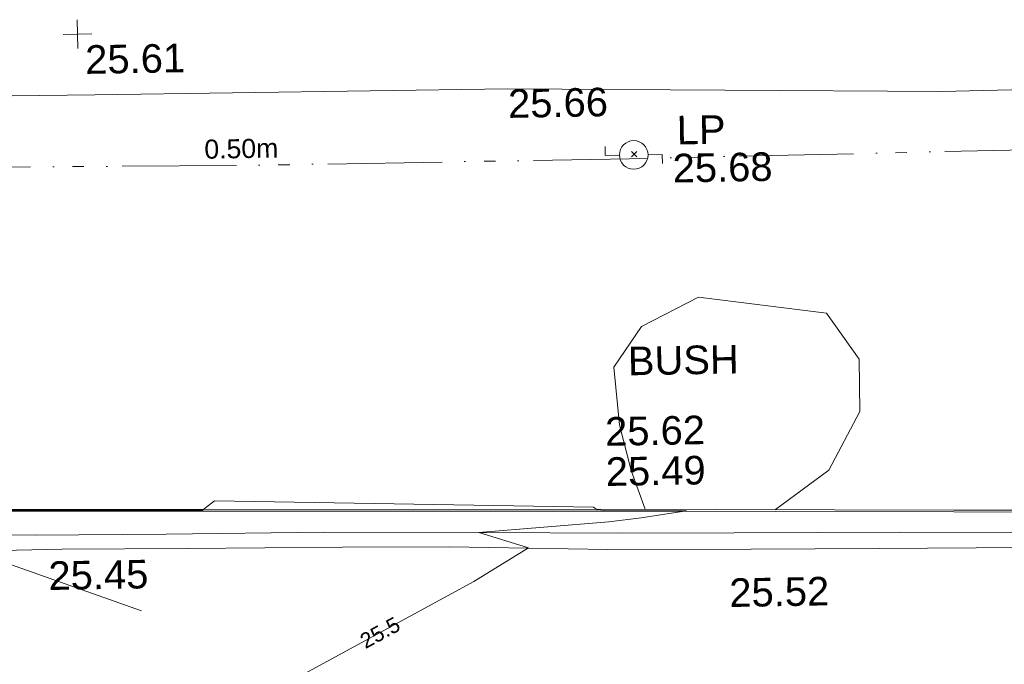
# Model space of a CAD drawing. Header units: millimetres. Extents: x -290717 to 520720, y -88450 to 287762.
# Tile 139 of 197: x -194006 to -181084, y 82152 to 90609. Entities that reach past the tile are written whole.
import ezdxf

# ---------------------------------------------------------------- set-up
doc = ezdxf.new("R2010")
doc.units = ezdxf.units.MM
doc.linetypes.add('IMPORT-UG_ELEC_STREET LIGHTING_QLB2 _2_', pattern=[2700, 1500, -300.0000000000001, 0, -250, 150, -300.0000000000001, 0, -200])
for name, color, linetype, lineweight, true_color in [('00_TOPO_FOOTPATH', 7, 'Continuous', 9, 0xa50000), ('00_TOPO_FORM_LINES', 7, 'Continuous', 9, 0x666666), ('00_TOPO_FURN_LAMP_POST', 7, 'Continuous', 9, 0x666666), ('00_TOPO_KERB_BOTTOM', 1, 'Continuous', 9, 0xff0000), ('00_TOPO_KERB_TOP', 7, 'Continuous', 9, 0xa500a5), ('00_TOPO_LEVEL_SPOT', 7, 'Continuous', 9, 0x666666), ('00_TOPO_ROAD_MARKING_YELLOW_CONTINUOUS', 40, 'Continuous', 9, 0xffbf00), ('01_DTM_CONTOUR_MNR', 7, 'Continuous', 9, 0xa5a552), ('01_DTM_CONTOUR_MNR_LABELS', 7, 'Continuous', 9, 0xa5a552), ('12333-PUM-2D-U-0001-C01 - Rev2_REVIT IMPORT_dwg', 7, 'Continuous', 9, 0x767676), ('CONTOURS_MINOR', 7, 'Continuous', 9, 0x00a5a5), ('PUM-ELECTRIC-SL-QLB2', 7, 'IMPORT-UG_ELEC_STREET LIGHTING_QLB2 _2_', 9, 0xff7f7f)]:
    doc.layers.add(name, color=color, linetype=linetype, lineweight=lineweight, true_color=true_color)
doc.layers.add('00_TOPO_SURVEY_TEXT', color=7, linetype='Continuous', lineweight=9)
doc.layers.add('GEN-TEXT', color=7, linetype='Continuous', lineweight=9)
doc.styles.add('Arial_1', font='arial.ttf', dxfattribs={"height": 250})
doc.styles.add('Swis721 Lt BT_1', font='swissl.ttf', dxfattribs={"height": 200})
doc.styles.add('Swis721 Lt BT_2', font='swissl.ttf', dxfattribs={"height": 375})

# ---------------------------------------------------------------- blocks, each defined once
blk = doc.blocks.new('12333-PUM-2D-U-0001-C01 - Rev2_REVIT IMPORT_dwg_MSL_Lamp_Post_SYM-2077199-Site Location Plan Existing')
at = {"layer": '00_TOPO_FURN_LAMP_POST', "color": 254, "true_color": 0xcccccc, "flags": 128}
for points in [[(-500.1060478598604, 0), (-1000.212095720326, 0), (-1000.212095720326, 316.7338303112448)], [(500.1060478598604, 0), (1000.21209571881, 0), (1000.21209571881, -316.7338303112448)]]:
    blk.add_lwpolyline(points, dxfattribs=at)
at = {"layer": '00_TOPO_FURN_LAMP_POST', "color": 254, "true_color": 0xcccccc}
blk.add_circle((0, 0), 500.1060478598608, dxfattribs=at)
blk = doc.blocks.new('12333-PUM-2D-U-0001-C01 - Rev2_REVIT IMPORT_dwg_MM-2077200-Site Location Plan Existing')
at = {"layer": '00_TOPO_LEVEL_SPOT', "color": 254, "true_color": 0xcccccc, "flags": 128}
for points in [[(500.0000000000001, 0), (0, 0), (0, 500.0000000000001)], [(0, -500.0000000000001), (0, 0), (-500.0000000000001, 0)]]:
    blk.add_lwpolyline(points, dxfattribs=at)
blk = doc.blocks.new('12333-PUM-2D-U-0001-C01 - Rev2_REVIT IMPORT_dwg_MGS62954_T2_Galway_ITM_3d_Rev1-2077680-Site Location Plan Existing')
at = {"layer": '00_TOPO_FOOTPATH', "color": 254, "true_color": 0xcccccc, "flags": 128}
blk.add_lwpolyline([(533731790.0801754, 725642585.1521362), (533731865.9907531, 725645977.4721537), (533731825.9728227, 725648249.5610286), (533726758.8535165, 725648286.2340915), (533721646.2549946, 725648249.7937949), (533715953.3785045, 725648383.4685241), (533710534.3632122, 725648401.5088141), (533705456.5574271, 725648427.0177486), (533699817.0867015, 725648561.8690363), (533697244.6201822, 725648419.5247273)], dxfattribs=at)
at = {"layer": '00_TOPO_FORM_LINES', "color": 254, "true_color": 0xcccccc, "flags": 128}
for points in [[(533718410.2153442, 725645607.9017953), (533717653.1435875, 725645239.176946), (533717279.679064, 725644710.7718009), (533717340.6274391, 725643950.4003211), (533717484.5499963, 725643352.6806339), (533717659.9721388, 725642838.5916451)], [(533718410.2153442, 725645607.9017953), (533720084.6319289, 725645368.3152446), (533720502.4306794, 725644758.7176535), (533720500.0451866, 725644070.6727244), (533720079.2550938, 725643311.222482), (533719370.4547553, 725642804.7223912)]]:
    blk.add_lwpolyline(points, dxfattribs=at)
at = {"layer": '00_TOPO_KERB_BOTTOM', "color": 254, "true_color": 0xcccccc, "flags": 128}
blk.add_lwpolyline([(533707765.416678, 725642984.9354024), (533711853.4490576, 725642914.1636337), (533717031.166958, 725642826.8269237), (533721708.8360546, 725642734.2044318), (533724526.1155517, 725642682.2911354)], dxfattribs=at)
at = {"layer": '00_TOPO_KERB_TOP', "color": 254, "true_color": 0xcccccc, "flags": 128}
blk.add_lwpolyline([(533707766.0425375, 725643009.1391376), (533711853.862759, 725642938.3710417), (533717031.6107759, 725642851.033824), (533721709.2987347, 725642758.4109586), (533724526.5241405, 725642706.4986589)], dxfattribs=at)
at = {"layer": '00_TOPO_ROAD_MARKING_YELLOW_CONTINUOUS', "color": 254, "true_color": 0xcccccc, "flags": 128}
for points in [[(533707960.0000001, 725642690.0000002), (533709650.0000001, 725642640.0000001), (533711370, 725642620), (533713440.0000002, 725642610), (533715470, 725642570.0000002), (533717340, 725642530.0000001), (533718820.0000001, 725642510), (533721000.0000001, 725642480), (533722800.0000001, 725642440.0000002)], [(533722630, 725642250), (533720720.0000001, 725642270), (533719040.0000001, 725642290.0000001), (533717160.0000001, 725642320.0000002), (533715080.0000001, 725642390), (533713680.0000002, 725642410.0000001), (533711640, 725642430.0000001), (533710000, 725642450.0000002), (533708000, 725642440.0000002)]]:
    blk.add_lwpolyline(points, dxfattribs=at)
at = {"layer": '01_DTM_CONTOUR_MNR', "color": 254, "true_color": 0xcccccc, "flags": 128}
blk.add_lwpolyline([(533712460.0000001, 725640400), (533714152.2509394, 725641282.8112738), (533715396.9698713, 725641932.1546305), (533716120, 725642360), (533715470, 725642570.0000002), (533717180.6144708, 725642684.2440606), (533717605.7366434, 725642727.0750136), (533718200.0000001, 725642810.0000001), (533717167.6470588, 725642827.9411765), (533717030.0000001, 725642840.7692308), (533716982.4, 725642880.2), (533712011.3299701, 725643050.011367), (533711850, 725642928.7500001), (533709682.5, 725642961.2500002), (533707770, 725643003.215736)], dxfattribs=at)
at = {"xscale": 0.375, "yscale": 0.375, "zscale": 0.375}
for name, p in [('12333-PUM-2D-U-0001-C01 - Rev2_REVIT IMPORT_dwg_MM-2077200-Site Location Plan Existing', (533710320.0000001, 725649200.0000002)), ('12333-PUM-2D-U-0001-C01 - Rev2_REVIT IMPORT_dwg_MSL_Lamp_Post_SYM-2077199-Site Location Plan Existing', (533717591.117495, 725647489.352746))]:
    blk.add_blockref(name, p, dxfattribs=at)
at = {"layer": '00_TOPO_FOOTPATH', "color": 251, "true_color": 0x666666, "insert": (533715953.4, 725648378.7296079), "char_height": 375, "width": 1495.902363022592, "attachment_point": 1, "line_spacing_factor": 1.005061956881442, "style": 'Swis721 Lt BT_2'}
blk.add_mtext('25.66', dxfattribs=at)
at = {"layer": '00_TOPO_FURN_LAMP_POST', "char_height": 375, "attachment_point": 1, "line_spacing_factor": 1.005061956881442, "style": 'Swis721 Lt BT_2'}
for s, insert, width in [('LP', (533718160.5344114, 725647991.4703948), 707.5855621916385), ('25.68', (533718098.2518266, 725647493.5215518), 1495.902363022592)]:
    blk.add_mtext(s, dxfattribs=dict(at, insert=insert, width=width))
at = {"layer": '00_TOPO_KERB_BOTTOM', "color": 251, "true_color": 0x666666, "insert": (533717151.4142767, 725643527.8519024), "char_height": 375, "width": 1495.902363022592, "attachment_point": 1, "line_spacing_factor": 1.005061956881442, "style": 'Swis721 Lt BT_2'}
blk.add_mtext('25.49', dxfattribs=at)
at = {"layer": '00_TOPO_KERB_TOP', "color": 251, "true_color": 0x666666, "insert": (533717151.8142766, 725644055.2147961), "char_height": 375, "width": 1495.902363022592, "attachment_point": 1, "line_spacing_factor": 1.005061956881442, "style": 'Swis721 Lt BT_2'}
blk.add_mtext('25.62', dxfattribs=at)
at = {"layer": '00_TOPO_LEVEL_SPOT', "insert": (533710415.0808527, 725649052.6102245), "char_height": 375, "width": 1495.902363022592, "attachment_point": 1, "line_spacing_factor": 1.005061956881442, "style": 'Swis721 Lt BT_2'}
blk.add_mtext('25.61', dxfattribs=at)
at = {"layer": '00_TOPO_ROAD_MARKING_YELLOW_CONTINUOUS', "color": 251, "true_color": 0x666666, "char_height": 375, "width": 1495.902363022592, "attachment_point": 1, "line_spacing_factor": 1.005061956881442, "style": 'Swis721 Lt BT_2'}
for s, insert in [('25.45', (533709814.7083886, 725642291.0503466)), ('25.52', (533718744.8676008, 725641912.0387907))]:
    blk.add_mtext(s, dxfattribs=dict(at, insert=insert))
at = {"layer": '00_TOPO_SURVEY_TEXT', "color": 251, "true_color": 0x666666, "insert": (533717466.4113256, 725644974.4779829), "char_height": 375, "width": 1657.364840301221, "attachment_point": 1, "line_spacing_factor": 1.005061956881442, "style": 'Swis721 Lt BT_2'}
blk.add_mtext('BUSH', dxfattribs=at)
at = {"layer": '01_DTM_CONTOUR_MNR_LABELS', "color": 251, "true_color": 0x666666, "insert": (533714106.2326777, 725641371.0231591), "char_height": 200, "width": 620.5117196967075, "attachment_point": 2, "rotation": 27.550090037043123, "line_spacing_factor": 1.005061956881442, "style": 'Swis721 Lt BT_1'}
blk.add_mtext('25.5', dxfattribs=at)
blk = doc.blocks.new('12333-PUM-2D-U-0001-C01 - Rev2_REVIT IMPORT_dwg-1620468-Site Location Plan Existing')
at = {"layer": 'CONTOURS_MINOR', "color": 254, "true_color": 0xaae1e1, "flags": 128}
blk.add_lwpolyline([(69947.79148336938, 25769.2329352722), (66317.79148359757, 27119.23293536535)], dxfattribs=at)
at = {"layer": 'GEN-TEXT', "color": 253, "true_color": 0xaaaaaa, "flags": 128}
for points in [[(76551.19343474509, 31679.27799036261), (76480.48275662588, 31608.5673122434)], [(76480.48275662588, 31679.27799036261), (76551.19343474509, 31608.5673122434)]]:
    blk.add_lwpolyline(points, close=True, dxfattribs=at)
at = {"layer": 'PUM-ELECTRIC-SL-QLB2', "color": 254, "true_color": 0xffd4d4, "flags": 128}
blk.add_lwpolyline([(59005.23362378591, 31970.7269128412), (62965.35015292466, 31681.64382129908), (71363.35015285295, 31585.64382127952), (76450.35015291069, 31585.64382127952), (82017.3501528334, 31614.64382137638), (87942.35015287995, 31475.64382129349), (94896.35015290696, 31488.64382132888), (101140.3501528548, 31422.64382133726), (108266.3501529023, 31420.64382135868), (114930.3501528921, 31282.64382132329), (120436.3501528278, 31433.64382127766), (126275.3501528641, 31401.64382138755), (130992.3501529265, 31108.64382132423), (136316.3501528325, 31435.64382137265), (141925.3501528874, 31486.6438213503), (145852.1622968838, 31021.65203366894)], dxfattribs=at)
blk.add_lwpolyline([(59005.23362378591, 31970.7269128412), (62965.35015292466, 31681.64382129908), (71363.35015285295, 31585.64382127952), (76450.35015291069, 31585.64382127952), (82017.3501528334, 31614.64382137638), (87942.35015287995, 31475.64382129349), (94896.35015290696, 31488.64382132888), (101140.3501528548, 31422.64382133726), (108266.3501529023, 31420.64382135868), (114930.3501528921, 31282.64382132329), (120436.3501528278, 31433.64382127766), (126275.3501528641, 31401.64382138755), (130992.3501529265, 31108.64382132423), (136316.3501528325, 31435.64382137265), (141925.3501528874, 31486.6438213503), (145852.1622968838, 31021.65203366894)], dxfattribs=at)
blk.add_blockref('12333-PUM-2D-U-0001-C01 - Rev2_REVIT IMPORT_dwg_MGS62954_T2_Galway_ITM_3d_Rev1-2077680-Site Location Plan Existing', (-533641079.6498471, -725615854.3561786))
at = {"layer": 'PUM-ELECTRIC-SL-QLB2', "insert": (71363.35015285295, 31932.91636864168), "char_height": 250, "width": 1160.025439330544, "attachment_point": 2, "line_spacing_factor": 0.9417779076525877, "style": 'Arial_1'}
blk.add_mtext('0.50m', dxfattribs=at)
blk.add_mtext('0.50m', dxfattribs=at)

msp = doc.modelspace()

# ---------------------------------------------------------------- block references
at = {"layer": '12333-PUM-2D-U-0001-C01 - Rev2_REVIT IMPORT_dwg', "color": 254, "linetype": 'IMPORT-UG_ELEC_STREET LIGHTING_QLB2 _2_', "true_color": 0xffd4d4, "rotation": 0.9999999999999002}
msp.add_blockref('12333-PUM-2D-U-0001-C01 - Rev2_REVIT IMPORT_dwg-1620468-Site Location Plan Existing', (-261895.0770586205, 55869.5817132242), dxfattribs=at)

doc.saveas('drawing.dxf')
